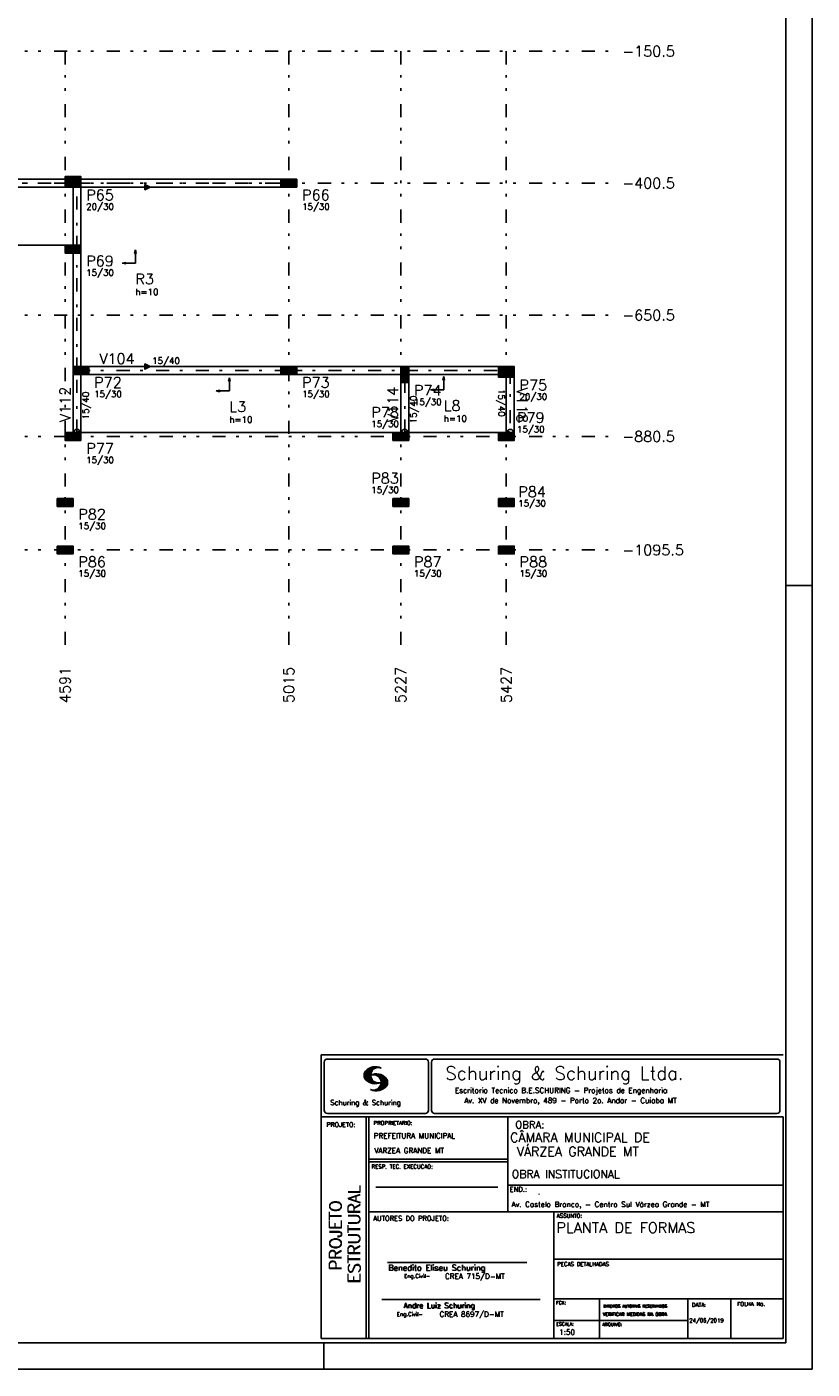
# Model space of a CAD drawing. Extents: x 0 to 119, y 0 to 84.
# Tile 4 of 5: x 89 to 119, y 0 to 51. Entities that reach past the tile are written whole.
import ezdxf

# ---------------------------------------------------------------- set-up
doc = ezdxf.new("R2010")
doc.units = 0
doc.linetypes.add('ESTILO_TQS_0003', pattern=[1.5, 0.5, -0.4, 0.1, -0.5])
doc.linetypes.add('ESTILO_TQS_0004', pattern=[2, 0.5, -0.4, 0.1, -0.4, 0.1, -0.5])
for name, color, linetype in [('1', 1, 'CONTINUOUS'), ('2', 2, 'CONTINUOUS'), ('3', 3, 'CONTINUOUS'), ('4', 4, 'CONTINUOUS'), ('6', 6, 'CONTINUOUS'), ('8', 8, 'CONTINUOUS')]:
    doc.layers.add(name, color=color, linetype=linetype)
doc.styles.get("Standard").update_dxf_attribs({"font": 'ROMANS.SHX'})

msp = doc.modelspace()

# ---------------------------------------------------------------- linework, layer by layer
at = {"layer": '1', "linetype": 'CONTINUOUS'}
for p, q in [((118.900002, 0), (118.900002, 84.099998)), ((90.88988, 44.9923), (90.88988, 44.9923)), ((91.18988, 44.7923), (99.06988, 44.7923)), ((99.06988, 44.9423), (99.06988, 44.9423)), ((74.70988, 42.5923), (90.88988, 42.5923)), ((90.88988, 42.4423), (90.88988, 42.4423)), ((93.254145, 42.411179), (93.223256, 42.278771)), ((93.223256, 42.278771), (93.285033, 42.278771)), ((93.254145, 42.411179), (93.285033, 42.278771)), ((93.254145, 42.278771), (93.254145, 41.911179)), ((92.754145, 41.911179), (92.886553, 41.942065)), ((92.754145, 41.911179), (92.886553, 41.880294)), ((92.886553, 41.880294), (92.886553, 41.942065)), ((92.886553, 41.911179), (93.254145, 41.911179)), ((91.18988, 37.9923), (99.06988, 37.9923)), ((91.18988, 37.8423), (91.18988, 37.8423)), ((99.06988, 37.8423), (99.06988, 37.8423)), ((103.45988, 37.6923), (103.45988, 37.6923)), ((107.30988, 37.7923), (107.30988, 37.7923)), ((96.816678, 37.571985), (96.78579, 37.439577)), ((96.78579, 37.439577), (96.847567, 37.439577)), ((96.816678, 37.571985), (96.847567, 37.439577)), ((96.816678, 37.439577), (96.816678, 37.071985)), ((104.441489, 37.111798), (104.573897, 37.142684)), ((104.573897, 37.080913), (104.573897, 37.142684)), ((104.941489, 37.611798), (104.9106, 37.47939)), ((104.9106, 37.47939), (104.972377, 37.47939)), ((104.941489, 37.611798), (104.972377, 37.47939)), ((104.941489, 37.47939), (104.941489, 37.111798)), ((96.316678, 37.071985), (96.449086, 37.10287)), ((96.316678, 37.071985), (96.449086, 37.041099)), ((96.449086, 37.041099), (96.449086, 37.10287)), ((96.449086, 37.071985), (96.816678, 37.071985)), ((104.441489, 37.111798), (104.573897, 37.080913)), ((104.573897, 37.111798), (104.941489, 37.111798)), ((90.88988, 35.3423), (90.88988, 35.3423)), ((91.18988, 35.4923), (103.30988, 35.4923)), ((103.30988, 35.3423), (103.30988, 35.3423)), ((103.60988, 35.4923), (107.30988, 35.4923)), ((107.30988, 35.3423), (107.30988, 35.3423)), ((90.58988, 32.8423), (90.58988, 32.8423)), ((103.30988, 32.8423), (103.30988, 32.8423)), ((107.30988, 32.8423), (107.30988, 32.8423)), ((90.58988, 31.0423), (90.58988, 31.0423)), ((103.30988, 31.0423), (103.30988, 31.0423)), ((107.30988, 31.0423), (107.30988, 31.0423)), ((117.900002, 29.700001), (118.900002, 29.700001)), ((100.400002, 0), (100.400002, 1)), ((0, 0), (118.900002, 0))]:
    msp.add_line(p, q, dxfattribs=at)
at = {"layer": '1', "linetype": 'ESTILO_TQS_0004'}
for p, q in [((62.16988, 49.9423), (111.30988, 49.9423)), ((90.58988, 49.9423), (90.58988, 27.2423)), ((99.06988, 49.9423), (99.06988, 27.2423)), ((103.30988, 49.9423), (103.30988, 27.2423)), ((107.30988, 49.9423), (107.30988, 27.2423)), ((62.16988, 44.9423), (111.30988, 44.9423)), ((62.16988, 39.9423), (111.30988, 39.9423)), ((62.16988, 35.3423), (111.30988, 35.3423)), ((62.16988, 31.0423), (111.30988, 31.0423))]:
    msp.add_line(p, q, dxfattribs=at)
at = {"layer": '1', "linetype": 'ESTILO_TQS_0003'}
for p, q in [((74.55988, 44.9423), (91.03988, 44.9423)), ((91.03988, 42.4423), (91.03988, 44.9423)), ((91.03988, 44.9423), (99.06988, 44.9423)), ((91.03988, 37.8423), (91.03988, 42.4423)), ((91.03988, 35.4923), (91.03988, 37.8423)), ((91.03988, 37.8423), (99.06988, 37.8423)), ((99.06988, 37.8423), (103.45988, 37.8423)), ((103.45988, 37.8423), (107.45988, 37.8423)), ((103.45988, 35.4923), (103.45988, 37.8423)), ((107.45988, 37.8423), (107.45988, 35.4923))]:
    msp.add_line(p, q, dxfattribs=at)
at = {"layer": '1', "linetype": 'CONTINUOUS'}
for points in [[(90.58988, 45.0923), (75.00988, 45.0923)], [(75.00988, 44.7923), (90.58988, 44.7923)], [(90.88988, 44.7923), (90.88988, 42.5923)], [(90.96488, 44.7923), (91.11488, 44.7923), (91.03988, 44.9423), (90.96488, 44.7923)], [(91.18988, 44.8673), (91.18988, 45.0173), (91.03988, 44.9423), (91.18988, 44.8673)], [(98.76988, 45.0923), (91.18988, 45.0923)], [(91.18988, 42.5923), (91.18988, 44.7923)], [(91.18988, 44.7923), (98.76988, 44.7923)], [(93.816547, 44.7923), (93.616547, 44.8923), (93.616547, 44.6923), (93.816547, 44.7923)], [(98.99488, 44.7923), (99.14488, 44.7923), (99.06988, 44.9423), (98.99488, 44.7923)], [(90.88988, 42.2923), (90.88988, 37.9923)], [(91.18988, 42.3673), (91.18988, 42.5173), (91.03988, 42.4423), (91.18988, 42.3673)], [(91.18988, 37.9923), (91.18988, 42.2923)], [(90.88988, 37.6923), (90.88988, 35.4923)], [(90.96488, 37.6923), (91.11488, 37.6923), (91.03988, 37.8423), (90.96488, 37.6923)], [(91.18988, 37.7673), (91.18988, 37.9173), (91.03988, 37.8423), (91.18988, 37.7673)], [(91.18988, 35.4923), (91.18988, 37.6923)], [(98.76988, 37.9923), (91.48988, 37.9923)], [(91.48988, 37.6923), (98.76988, 37.6923)], [(93.816547, 37.9923), (93.616547, 38.0923), (93.616547, 37.8923), (93.816547, 37.9923)], [(98.99488, 37.6923), (99.14488, 37.6923), (99.06988, 37.8423), (98.99488, 37.6923)], [(103.30988, 37.9923), (99.36988, 37.9923)], [(99.36988, 37.6923), (103.30988, 37.6923)], [(103.38488, 37.6923), (103.53488, 37.6923), (103.45988, 37.8423), (103.38488, 37.6923)], [(103.60988, 37.7673), (103.60988, 37.9173), (103.45988, 37.8423), (103.60988, 37.7673)], [(107.00988, 37.9923), (103.60988, 37.9923)], [(103.60988, 37.6923), (107.00988, 37.6923)], [(107.30988, 37.9173), (107.30988, 37.7673), (107.45988, 37.8423), (107.30988, 37.9173)], [(107.38488, 37.6923), (107.53488, 37.6923), (107.45988, 37.8423), (107.38488, 37.6923)], [(103.30988, 37.3923), (103.30988, 35.4923)], [(103.60988, 35.4923), (103.60988, 37.3923)], [(107.30988, 37.5923), (107.30988, 35.4923)], [(107.60988, 35.4923), (107.60988, 37.5923)], [(91.18988, 35.4173), (91.18988, 35.5673), (91.03988, 35.4923), (91.18988, 35.4173)], [(103.60988, 35.4173), (103.60988, 35.5673), (103.45988, 35.4923), (103.60988, 35.4173)], [(107.30988, 35.5673), (107.30988, 35.4173), (107.45988, 35.4923), (107.30988, 35.5673)]]:
    msp.add_lwpolyline(points, dxfattribs=at)
for centre in [(91.03988, 44.9423), (91.03988, 44.9423), (99.06988, 44.9423), (91.03988, 42.4423), (91.03988, 37.8423), (91.03988, 37.8423), (99.06988, 37.8423), (103.45988, 37.8423), (103.45988, 37.8423), (107.45988, 37.8423), (107.45988, 37.8423), (91.03988, 35.4923), (103.45988, 35.4923), (107.45988, 35.4923)]:
    msp.add_circle(centre, 0.12, dxfattribs=at)
for points in [[(91.18988, 44.7923), (91.18988, 45.1923), (90.58988, 45.1923)], [(91.18988, 44.7923), (90.58988, 45.1923), (90.58988, 44.7923)], [(91.18988, 44.7923), (90.58988, 44.7923), (91.18988, 44.7923)], [(90.96488, 44.7923), (91.11488, 44.7923), (91.03988, 44.9423)], [(90.96488, 44.7923), (91.03988, 44.9423), (90.96488, 44.7923)], [(91.18988, 44.8673), (91.18988, 45.0173), (91.03988, 44.9423)], [(91.18988, 44.8673), (91.03988, 44.9423), (91.18988, 44.8673)], [(93.816547, 44.7923), (93.616547, 44.8923), (93.616547, 44.6923)], [(93.816547, 44.7923), (93.616547, 44.6923), (93.816547, 44.7923)], [(98.76988, 45.0923), (98.76988, 44.7923), (99.36988, 44.7923)], [(98.76988, 45.0923), (99.36988, 44.7923), (99.36988, 45.0923)], [(98.76988, 45.0923), (99.36988, 45.0923), (98.76988, 45.0923)], [(98.99488, 44.7923), (99.14488, 44.7923), (99.06988, 44.9423)], [(98.99488, 44.7923), (99.06988, 44.9423), (98.99488, 44.7923)], [(90.58988, 42.5923), (90.58988, 42.2923), (91.18988, 42.2923)], [(90.58988, 42.5923), (91.18988, 42.2923), (91.18988, 42.5923)], [(90.58988, 42.5923), (91.18988, 42.5923), (90.58988, 42.5923)], [(91.18988, 42.3673), (91.18988, 42.5173), (91.03988, 42.4423)], [(91.18988, 42.3673), (91.03988, 42.4423), (91.18988, 42.3673)], [(90.88988, 37.9923), (90.88988, 37.6923), (91.48988, 37.6923)], [(90.88988, 37.9923), (91.48988, 37.6923), (91.48988, 37.9923)], [(90.88988, 37.9923), (91.48988, 37.9923), (90.88988, 37.9923)], [(90.96488, 37.6923), (91.11488, 37.6923), (91.03988, 37.8423)], [(90.96488, 37.6923), (91.03988, 37.8423), (90.96488, 37.6923)], [(91.18988, 37.7673), (91.18988, 37.9173), (91.03988, 37.8423)], [(91.18988, 37.7673), (91.03988, 37.8423), (91.18988, 37.7673)], [(93.816547, 37.9923), (93.616547, 38.0923), (93.616547, 37.8923)], [(93.816547, 37.9923), (93.616547, 37.8923), (93.816547, 37.9923)], [(98.76988, 37.9923), (98.76988, 37.6923), (99.36988, 37.6923)], [(98.76988, 37.9923), (99.36988, 37.6923), (99.36988, 37.9923)], [(98.76988, 37.9923), (99.36988, 37.9923), (98.76988, 37.9923)], [(98.99488, 37.6923), (99.14488, 37.6923), (99.06988, 37.8423)], [(98.99488, 37.6923), (99.06988, 37.8423), (98.99488, 37.6923)], [(103.60988, 37.9923), (103.30988, 37.9923), (103.30988, 37.3923)], [(103.60988, 37.9923), (103.30988, 37.3923), (103.60988, 37.3923)], [(103.38488, 37.6923), (103.53488, 37.6923), (103.45988, 37.8423)], [(103.38488, 37.6923), (103.45988, 37.8423), (103.38488, 37.6923)], [(103.60988, 37.7673), (103.60988, 37.9173), (103.45988, 37.8423)], [(103.60988, 37.7673), (103.45988, 37.8423), (103.60988, 37.7673)], [(103.60988, 37.9923), (103.60988, 37.3923), (103.60988, 37.9923)], [(107.00988, 37.9923), (107.00988, 37.5923), (107.60988, 37.5923)], [(107.00988, 37.9923), (107.60988, 37.5923), (107.60988, 37.9923)], [(107.00988, 37.9923), (107.60988, 37.9923), (107.00988, 37.9923)], [(107.30988, 37.9173), (107.30988, 37.7673), (107.45988, 37.8423)], [(107.30988, 37.9173), (107.45988, 37.8423), (107.30988, 37.9173)], [(107.38488, 37.6923), (107.53488, 37.6923), (107.45988, 37.8423)], [(107.38488, 37.6923), (107.45988, 37.8423), (107.38488, 37.6923)], [(90.58988, 35.4923), (90.58988, 35.1923), (91.18988, 35.1923)], [(90.58988, 35.4923), (91.18988, 35.1923), (91.18988, 35.4923)], [(90.58988, 35.4923), (91.18988, 35.4923), (90.58988, 35.4923)], [(91.18988, 35.4173), (91.18988, 35.5673), (91.03988, 35.4923)], [(91.18988, 35.4173), (91.03988, 35.4923), (91.18988, 35.4173)], [(103.00988, 35.4923), (103.00988, 35.1923), (103.60988, 35.1923)], [(103.00988, 35.4923), (103.60988, 35.1923), (103.60988, 35.4923)], [(103.00988, 35.4923), (103.60988, 35.4923), (103.00988, 35.4923)], [(103.60988, 35.4173), (103.60988, 35.5673), (103.45988, 35.4923)], [(103.60988, 35.4173), (103.45988, 35.4923), (103.60988, 35.4173)], [(107.00988, 35.4923), (107.00988, 35.1923), (107.60988, 35.1923)], [(107.00988, 35.4923), (107.60988, 35.1923), (107.60988, 35.4923)], [(107.00988, 35.4923), (107.60988, 35.4923), (107.00988, 35.4923)], [(107.30988, 35.5673), (107.30988, 35.4173), (107.45988, 35.4923)], [(107.30988, 35.5673), (107.45988, 35.4923), (107.30988, 35.5673)], [(90.28988, 32.9923), (90.28988, 32.6923), (90.88988, 32.6923)], [(90.28988, 32.9923), (90.88988, 32.6923), (90.88988, 32.9923)], [(90.28988, 32.9923), (90.88988, 32.9923), (90.28988, 32.9923)], [(103.00988, 32.9923), (103.00988, 32.6923), (103.60988, 32.6923)], [(103.00988, 32.9923), (103.60988, 32.6923), (103.60988, 32.9923)], [(103.00988, 32.9923), (103.60988, 32.9923), (103.00988, 32.9923)], [(107.00988, 32.9923), (107.00988, 32.6923), (107.60988, 32.6923)], [(107.00988, 32.9923), (107.60988, 32.6923), (107.60988, 32.9923)], [(107.00988, 32.9923), (107.60988, 32.9923), (107.00988, 32.9923)], [(90.28988, 31.1923), (90.28988, 30.8923), (90.88988, 30.8923)], [(90.28988, 31.1923), (90.88988, 30.8923), (90.88988, 31.1923)], [(90.28988, 31.1923), (90.88988, 31.1923), (90.28988, 31.1923)], [(103.00988, 31.1923), (103.00988, 30.8923), (103.60988, 30.8923)], [(103.00988, 31.1923), (103.60988, 30.8923), (103.60988, 31.1923)], [(103.00988, 31.1923), (103.60988, 31.1923), (103.00988, 31.1923)], [(107.00988, 31.1923), (107.00988, 30.8923), (107.60988, 30.8923)], [(107.00988, 31.1923), (107.60988, 30.8923), (107.60988, 31.1923)], [(107.00988, 31.1923), (107.60988, 31.1923), (107.00988, 31.1923)]]:
    msp.add_solid(points, dxfattribs=at)
at = {"layer": '2', "linetype": 'CONTINUOUS'}
for p, q in [((100.295515, 11.911323), (117.795515, 11.911316)), ((100.295515, 1.156181), (100.295515, 11.911323)), ((100.527998, 11.750099), (104.244505, 11.750099)), ((104.590758, 11.750099), (117.563017, 11.750099)), ((100.411497, 11.633598), (100.411497, 9.804489)), ((101.917281, 11.141952), (102.22383, 11.448502)), ((101.917632, 11.128174), (102.241438, 11.451973)), ((101.917677, 11.156486), (102.20352, 11.442329)), ((101.917998, 11.114395), (102.259779, 11.456184)), ((101.919875, 11.172829), (102.183913, 11.436867)), ((101.919981, 11.102241), (102.27664, 11.458908)), ((101.922087, 11.189171), (102.160918, 11.427994)), ((101.922209, 11.09034), (102.291823, 11.459953)), ((101.924452, 11.078438), (102.307845, 11.46183)), ((101.927687, 11.067535), (102.32234, 11.462196)), ((101.927946, 11.209167), (102.134978, 11.416191)), ((101.931425, 11.057129), (102.337523, 11.463234)), ((101.934767, 11.230133), (102.106032, 11.40139)), ((101.935164, 11.046738), (102.35179, 11.463364)), ((101.93907, 11.036514), (102.36476, 11.462196)), ((101.944121, 11.02742), (102.216093, 11.2994)), ((101.948256, 11.257751), (102.069823, 11.379326)), ((101.949156, 11.01831), (102.19763, 11.266792)), ((101.954192, 11.009216), (102.187102, 11.242126)), ((101.959776, 11.000671), (102.179106, 11.220001)), ((101.966292, 10.99305), (102.175169, 11.201927)), ((102.304182, 11.387482), (102.378569, 11.461883)), ((102.333571, 11.402733), (102.391249, 11.460411)), ((102.336729, 11.151421), (102.376402, 11.191101)), ((102.347945, 11.148498), (102.391112, 11.191666)), ((102.358382, 11.413414), (102.403914, 11.458939)), ((102.359846, 11.146255), (102.404494, 11.19091)), ((102.37039, 11.14267), (102.418669, 11.190948)), ((102.377486, 11.418381), (102.416747, 11.457642)), ((102.397978, 11.424744), (102.428572, 11.45533)), ((102.414, 11.426605), (102.440413, 11.453018)), ((102.429991, 11.428467), (102.452513, 11.450989)), ((102.445982, 11.430328), (102.464064, 11.448402)), ((104.361006, 11.633598), (104.361006, 9.804489)), ((104.474257, 11.633598), (104.474257, 9.804489)), ((117.679518, 11.633598), (117.679518, 9.804489)), ((101.972807, 10.985428), (102.171385, 11.183998)), ((101.979323, 10.977806), (102.169676, 11.168152)), ((101.986067, 10.970413), (102.168623, 11.152962)), ((101.992445, 10.9636), (102.165816, 11.136978)), ((102.000243, 10.956314), (102.168715, 11.124779)), ((102.007338, 10.949264), (102.16963, 11.111565)), ((102.014677, 10.942474), (102.170668, 11.098457)), ((102.022337, 10.935989), (102.173125, 11.086777)), ((102.029997, 10.929504), (102.175597, 11.075104)), ((102.037642, 10.923027), (102.178053, 11.063431)), ((102.045607, 10.916855), (102.18141, 11.05265)), ((102.053847, 10.91095), (102.185164, 11.042259)), ((102.062086, 10.905044), (102.188918, 11.031876)), ((102.070311, 10.899147), (102.192717, 11.021538)), ((102.078902, 10.893608), (102.197585, 11.012283)), ((102.087737, 10.88829), (102.202467, 11.003021)), ((102.096571, 10.882988), (102.20735, 10.993759)), ((102.105391, 10.877678), (102.212431, 10.984718)), ((102.114699, 10.872841), (102.218352, 10.976486)), ((102.124144, 10.868149), (102.224257, 10.968269)), ((102.133589, 10.863457), (102.230177, 10.960045)), ((102.14305, 10.85878), (102.236311, 10.952042)), ((102.153151, 10.854744), (102.243208, 10.944801)), ((102.163252, 10.8507), (102.250121, 10.937569)), ((102.173338, 10.846664), (102.257018, 10.930336)), ((102.183714, 10.842895), (102.264098, 10.923286)), ((102.194518, 10.839554), (102.271986, 10.91703)), ((102.205305, 10.836212), (102.279875, 10.910782)), ((102.216109, 10.832878), (102.287764, 10.904541)), ((102.227003, 11.1548), (102.241667, 11.169464)), ((102.227583, 10.830208), (102.295836, 10.898468)), ((102.239134, 10.827629), (102.304747, 10.893234)), ((102.2442, 11.157844), (102.260832, 11.174484)), ((102.250685, 10.82505), (102.313643, 10.888)), ((102.258665, 11.158173), (102.280394, 11.179916)), ((102.262709, 10.822929), (102.322554, 10.882767)), ((102.273116, 11.158501), (102.297408, 11.182793)), ((102.275114, 10.82119), (102.33177, 10.877846)), ((102.287505, 10.819458), (102.341765, 10.873703)), ((102.287581, 11.158829), (102.314986, 11.186226)), ((102.300093, 11.157188), (102.330748, 11.187851)), ((102.300291, 10.8181), (102.351759, 10.86956)), ((102.312743, 11.155716), (102.347014, 11.189987)), ((102.313643, 10.817322), (102.361739, 10.865425)), ((102.325499, 11.154335), (102.361708, 11.190544)), ((102.32701, 10.816536), (102.37242, 10.861954)), ((102.340819, 10.816223), (102.383635, 10.859032)), ((102.355269, 10.816536), (102.39485, 10.856117)), ((102.366805, 10.545311), (102.791243, 10.969749)), ((102.369719, 10.816849), (102.406187, 10.853317)), ((102.379836, 11.13797), (102.4317, 11.189835)), ((102.380644, 10.545013), (102.796461, 10.960846)), ((102.386107, 10.817856), (102.419356, 10.851112)), ((102.38983, 11.133835), (102.443968, 11.187973)), ((102.394469, 10.544708), (102.800505, 10.950752)), ((102.400114, 11.129982), (102.457106, 11.186981)), ((102.40367, 10.819702), (102.433134, 10.849167)), ((102.409285, 10.545387), (102.803038, 10.939148)), ((102.409819, 11.125549), (102.469267, 11.185005)), ((102.417921, 11.119514), (102.480742, 11.182327)), ((102.420805, 10.822121), (102.446288, 10.847603)), ((102.424315, 10.546272), (102.806334, 10.928291)), ((102.428008, 11.115463), (102.493117, 11.180572)), ((102.435896, 11.109215), (102.504347, 11.177666)), ((102.437376, 10.825043), (102.461256, 10.848923)), ((102.439604, 10.547432), (102.809615, 10.917442)), ((102.444624, 11.103813), (102.515211, 11.1744)), ((102.451674, 11.096718), (102.526274, 11.171318)), ((102.455779, 10.828987), (102.475645, 10.848862)), ((102.456053, 10.549736), (102.811079, 10.904777)), ((102.460707, 11.091621), (102.537383, 11.168297)), ((102.467619, 11.084389), (102.547743, 11.16452)), ((102.472487, 10.55204), (102.812758, 10.892319)), ((102.47534, 11.077965), (102.558119, 11.160736)), ((102.475615, 10.834076), (102.489973, 10.848442)), ((102.481429, 11.069916), (102.568816, 11.157303)), ((102.489516, 11.063873), (102.578825, 11.153183)), ((102.489973, 10.848442), (102.492049, 10.850517)), ((102.49037, 10.555778), (102.814452, 10.87986)), ((102.493636, 10.839477), (102.506071, 10.851921)), ((102.495421, 11.055649), (102.58824, 11.14846)), ((102.502135, 11.04821), (102.59796, 11.144035)), ((102.507262, 11.0392), (102.607741, 11.139687)), ((102.508559, 10.559845), (102.814024, 10.865303)), ((102.512679, 10.846016), (102.520888, 10.854225)), ((102.513167, 11.030983), (102.617384, 11.135193)), ((102.517867, 10.710525), (102.786604, 10.979256)), ((102.51927, 11.022949), (102.625945, 11.129623)), ((102.525008, 11.014534), (102.635512, 11.125038)), ((102.528334, 10.565483), (102.813643, 10.850792)), ((102.528593, 10.852158), (102.535078, 10.858643)), ((102.529036, 11.004425), (102.644164, 11.11956)), ((102.533904, 10.995171), (102.652556, 11.113815)), ((102.536238, 10.743019), (102.782286, 10.989075)), ((102.538832, 10.985954), (102.66107, 11.1082)), ((102.543867, 10.973778), (102.671187, 11.101105)), ((102.544218, 10.765144), (102.777327, 10.998253)), ((102.54785, 10.962936), (102.68054, 11.095634)), ((102.548811, 10.571815), (102.813277, 10.836273)), ((102.551711, 10.950905), (102.689299, 11.088493)), ((102.552443, 10.787491), (102.770598, 11.005653)), ((102.555373, 10.93737), (102.698576, 11.080574)), ((102.556212, 10.80542), (102.765868, 11.015076)), ((102.558165, 10.92482), (102.707259, 11.073921)), ((102.560683, 10.824028), (102.759016, 11.022346)), ((102.560744, 10.909828), (102.716429, 11.065521)), ((102.561751, 10.839218), (102.753065, 11.030533)), ((102.561827, 10.895851), (102.724715, 11.058731)), ((102.562804, 10.854416), (102.745284, 11.036903)), ((102.563414, 10.882042), (102.732191, 11.050827)), ((102.563628, 10.868027), (102.739302, 11.043709)), ((102.571913, 10.58078), (102.809004, 10.817871)), ((102.596785, 10.591515), (102.805739, 10.800468)), ((102.62509, 10.605682), (102.797133, 10.777725)), ((102.661635, 10.62809), (102.784529, 10.750984)), ((102.740538, 10.692856), (102.753233, 10.705551)), ((102.245833, 10.565727), (102.258101, 10.57798)), ((102.256972, 10.562721), (102.271925, 10.577667)), ((102.268111, 10.559723), (102.285735, 10.577354)), ((102.279265, 10.556732), (102.301665, 10.57914)), ((102.291182, 10.554527), (102.317671, 10.581009)), ((102.303114, 10.552322), (102.335097, 10.584297)), ((102.315062, 10.55011), (102.354216, 10.589271)), ((102.32765, 10.548569), (102.375441, 10.596359)), ((102.340468, 10.547256), (102.39958, 10.606369)), ((102.353285, 10.545937), (102.432661, 10.625313)), ((100.527998, 9.687988), (104.244505, 9.687988)), ((104.590758, 9.687988), (117.563017, 9.687988)), ((100.295515, 9.556175), (117.795515, 9.556175)), ((101.995894, 5.956177), (101.995894, 9.556175)), ((102.0959, 5.956177), (102.0959, 9.556175)), ((107.364088, 6.97261), (107.364088, 9.556175)), ((117.795515, 9.556175), (117.795515, 1.156181)), ((107.364088, 7.956176), (102.0959, 7.956176)), ((107.364088, 7.856176), (102.0959, 7.856176)), ((102.365821, 6.895235), (106.984397, 6.895235)), ((107.364088, 6.97261), (117.795515, 6.972618)), ((107.364088, 6.97261), (107.364088, 5.956177)), ((101.995894, 1.156181), (101.995894, 5.956177)), ((102.0959, 1.156181), (102.0959, 5.956177)), ((102.0959, 5.956177), (117.795515, 5.956177)), ((109.116469, 4.956177), (109.116469, 5.956177)), ((109.116469, 1.156181), (109.116469, 4.956177)), ((109.116467, 4.161949), (117.795514, 4.161957)), ((102.806929, 4.036638), (108.085364, 4.036638)), ((102.593115, 2.636453), (108.590002, 2.636453)), ((109.116469, 2.661949), (117.795515, 2.661957)), ((110.842299, 1.156181), (110.842299, 2.661957)), ((114.191985, 1.156181), (114.191985, 2.661957)), ((115.816483, 1.156181), (115.816483, 2.661955)), ((109.116469, 1.847916), (114.191985, 1.847923)), ((117.795515, 1.156181), (100.295515, 1.156181))]:
    msp.add_line(p, q, dxfattribs=at)
for centre, radius, start, end in [((100.527998, 11.633598), 0.116502, 90, 180), ((104.244505, 11.633598), 0.116502, 0, 90), ((104.590758, 11.633598), 0.116502, 90, 180), ((117.563017, 11.633598), 0.116502, 0, 90), ((102.160658, 11.138451), 0.243989, 140.229431, 231.895096), ((102.343596, 10.971458), 0.491555, 63.393265, 138.909058), ((102.458739, 11.139511), 0.291044, 68.851509, 291.148499), ((102.387846, 10.700012), 0.491555, 41.090942, 116.606735), ((102.343596, 11.307571), 0.491555, 218.229782, 296.60672), ((102.387846, 11.036133), 0.491555, 243.393265, 321.770233), ((102.272704, 10.868072), 0.291044, 248.851501, 111.148491), ((102.570784, 10.867004), 0.243989, 308.104889, 39.770576), ((100.527998, 9.804489), 0.116502, 180, 270), ((104.244505, 9.804489), 0.116502, 270, 0), ((104.590758, 9.804489), 0.116502, 180, 270), ((117.563017, 9.804489), 0.116502, 270, 0)]:
    msp.add_arc(centre, radius, start, end, dxfattribs=at)
at = {"layer": '6', "linetype": 'CONTINUOUS'}
for points in [[(91.18988, 44.7923), (91.18988, 45.1923), (90.58988, 45.1923), (90.58988, 44.7923), (91.18988, 44.7923)], [(98.76988, 45.0923), (98.76988, 44.7923), (99.36988, 44.7923), (99.36988, 45.0923), (98.76988, 45.0923)], [(90.58988, 42.5923), (90.58988, 42.2923), (91.18988, 42.2923), (91.18988, 42.5923), (90.58988, 42.5923)], [(90.88988, 37.9923), (90.88988, 37.6923), (91.48988, 37.6923), (91.48988, 37.9923), (90.88988, 37.9923)], [(98.76988, 37.9923), (98.76988, 37.6923), (99.36988, 37.6923), (99.36988, 37.9923), (98.76988, 37.9923)], [(103.60988, 37.9923), (103.30988, 37.9923), (103.30988, 37.3923), (103.60988, 37.3923), (103.60988, 37.9923)], [(107.00988, 37.9923), (107.00988, 37.5923), (107.60988, 37.5923), (107.60988, 37.9923), (107.00988, 37.9923)], [(90.58988, 35.4923), (90.58988, 35.1923), (91.18988, 35.1923), (91.18988, 35.4923), (90.58988, 35.4923)], [(103.00988, 35.4923), (103.00988, 35.1923), (103.60988, 35.1923), (103.60988, 35.4923), (103.00988, 35.4923)], [(107.00988, 35.4923), (107.00988, 35.1923), (107.60988, 35.1923), (107.60988, 35.4923), (107.00988, 35.4923)], [(90.28988, 32.9923), (90.28988, 32.6923), (90.88988, 32.6923), (90.88988, 32.9923), (90.28988, 32.9923)], [(103.00988, 32.9923), (103.00988, 32.6923), (103.60988, 32.6923), (103.60988, 32.9923), (103.00988, 32.9923)], [(107.00988, 32.9923), (107.00988, 32.6923), (107.60988, 32.6923), (107.60988, 32.9923), (107.00988, 32.9923)], [(90.28988, 31.1923), (90.28988, 30.8923), (90.88988, 30.8923), (90.88988, 31.1923), (90.28988, 31.1923)], [(103.00988, 31.1923), (103.00988, 30.8923), (103.60988, 30.8923), (103.60988, 31.1923), (103.00988, 31.1923)], [(107.00988, 31.1923), (107.00988, 30.8923), (107.60988, 30.8923), (107.60988, 31.1923), (107.00988, 31.1923)]]:
    msp.add_lwpolyline(points, dxfattribs=at)
at = {"layer": '8', "linetype": 'CONTINUOUS'}
for p, q in [((117.900002, 1), (117.900002, 83.099998)), ((2.5, 1), (117.900002, 1))]:
    msp.add_line(p, q, dxfattribs=at)

# ---------------------------------------------------------------- texts
at = {"layer": '1', "linetype": 'CONTINUOUS'}
for s, height, p in [('-150.5', 0.4, (111.70988, 49.7423)), ('-400.5', 0.4, (111.70988, 44.7423)), ('-650.5', 0.4, (111.70988, 39.7423)), ('-880.5', 0.4, (111.70988, 35.1423)), ('-1095.5', 0.4, (111.70988, 30.8423)), ('CÂMARA MUNICIPAL DE', 0.35, (107.453564, 8.60688)), (' VÁRZEA GRANDE MT', 0.35, (107.46844, 8.071358)), ('OBRA INSTITUCIONAL', 0.3, (107.518619, 7.241925)), ('.', 0.2, (108.504207, 6.621987)), ('Av. Castelo Branco, - Centro Sul Várzea Grande - MT', 0.2, (107.508299, 6.146286))]:
    msp.add_text(s, height=height, dxfattribs=at).set_placement(p)
for s, p in [('4591', (90.78988, 25.2423)), ('5015', (99.26988, 25.2423)), ('5227', (103.50988, 25.2423)), ('5427', (107.50988, 25.2423))]:
    msp.add_text(s, height=0.4, rotation=90, dxfattribs=at).set_placement(p)
at = {"layer": '2', "linetype": 'CONTINUOUS'}
for s, height, p in [('Schuring & Schuring Ltda.', 0.5, (105.002348, 10.962967)), ('Schuring & Schuring', 0.19, (100.639845, 10.007667)), ('Escritorio Tecnico B.E.SCHURING - Projetos de Engenharia', 0.2, (105.360182, 10.464668)), ('Av. XV de Novembro, 489 - Porto 2o. Andar - Cuiaba MT', 0.2, (105.718703, 10.082069)), ('PROJETO:', 0.175, (100.488661, 9.177772)), ('PROPRIETARIO:', 0.15, (102.280043, 9.253548)), ('OBRA:', 0.278755, (107.651427, 9.124824)), ('PREFEITURA MUNICIPAL', 0.2, (102.286151, 8.744887)), ('VARZEA GRANDE MT', 0.2, (102.307672, 8.183544)), ('RESP. TEC. EXECUCAO:', 0.15, (102.201514, 7.600695)), ('END.:', 0.185837, (107.439276, 6.721602)), ('AUTORES DO PROJETO:', 0.185837, (102.267523, 5.620134)), ('ASSUNTO:', 0.15, (109.220971, 5.737485)), ('Benedito Eliseu Schuring', 0.22, (102.83383, 3.733468)), ('Benedito Eliseu Schuring', 0.22, (102.845305, 3.733468)), ('Eng.Civil-', 0.15, (103.432718, 3.455028)), ('CREA 715/D-MT', 0.2, (104.986251, 3.418942)), ('PECAS DETALHADAS', 0.15, (109.238379, 3.907298)), ('FCK:', 0.125, (109.196272, 2.455604)), ('FOLHA No.', 0.15, (116.061023, 2.394321)), ('Eng.Civil-', 0.15, (103.158282, 2.00943)), ('Andre Luiz Schuring', 0.2, (103.412248, 2.314263)), ('Andre Luiz Schuring', 0.2, (103.429805, 2.305382)), ('CREA 8697/D-MT', 0.2, (104.778849, 1.981527)), ('VERIFICAR MEDIDAS NA OBRA', 0.125, (110.966994, 2.018043)), ('VERIFICAR MEDIDAS NA OBRA', 0.125, (110.975966, 2.018043)), ('DIREITOS AUTORAIS RESERVADOS', 0.11, (110.990233, 2.332306)), ('DIREITOS AUTORAIS RESERVADOS', 0.11, (110.999205, 2.332306)), ('DATA:', 0.15, (114.343553, 2.363281)), ('ESCALA:', 0.125, (109.202544, 1.646919)), ('ARQUIVO:', 0.125, (110.944563, 1.631782)), ('24/06/2019', 0.15, (114.239854, 1.771956)), ('1:50', 0.2, (109.312544, 1.300293))]:
    msp.add_text(s, height=height, dxfattribs=at).set_placement(p)
for s, p in [('ESTRUTURAL', (101.76924, 3.281541)), ('ESTRUTURAL', (101.76924, 3.250688)), ('PROJETO', (101.064604, 3.762306)), ('PROJETO', (101.064604, 3.731453))]:
    msp.add_text(s, height=0.45, rotation=90, dxfattribs=at).set_placement(p)
at = {"layer": '3', "linetype": 'CONTINUOUS'}
for s, p in [('20/30', (91.38988, 43.9323)), ('15/30', (99.56988, 43.9323)), ('15/30', (91.38988, 41.4323)), ('h=10', (93.254145, 40.703179)), ('15/30', (91.68988, 36.8323)), ('15/30', (99.56988, 36.8323)), ('15/30', (103.80988, 36.5323)), ('20/30', (107.80988, 36.7323)), ('h=10', (96.816678, 35.863985)), ('h=10', (104.941489, 35.903798)), ('15/30', (102.19102, 35.701189)), ('15/30', (107.714653, 35.498831)), ('15/30', (91.38988, 34.3323)), ('15/30', (102.19102, 33.201189)), ('15/30', (107.762266, 32.689343)), ('15/30', (91.08988, 31.8323)), ('15/30', (91.08988, 30.0323)), ('15/30', (103.80988, 30.0323)), ('15/30', (107.80988, 30.0323))]:
    msp.add_text(s, height=0.24, dxfattribs=at).set_placement(p)
for rotation, p in [(360, (93.88988, 38.0923)), (90, (91.48988, 35.9923)), (90, (103.90988, 35.8423)), (270, (107.00988, 37.1423))]:
    msp.add_text('15/40', height=0.24, rotation=rotation, dxfattribs=at).set_placement(p)
at = {"layer": '4', "linetype": 'CONTINUOUS'}
for s, p in [('R3', (93.254145, 41.111179)), ('L3', (96.816678, 36.271985)), ('L8', (104.941489, 36.311798))]:
    msp.add_text(s, height=0.4, dxfattribs=at).set_placement(p)
for s, rotation, p in [('V104', 360, (91.88988, 38.0923)), ('V118', 270, (107.70988, 37.1923)), ('V112', 90, (90.78988, 35.8923)), ('V114', 90, (103.20988, 35.8923))]:
    msp.add_text(s, height=0.4, rotation=rotation, dxfattribs=at).set_placement(p)
at = {"layer": '6', "linetype": 'CONTINUOUS'}
for s, p in [('P65', (91.38988, 44.2923)), ('P66', (99.56988, 44.2923)), ('P69', (91.38988, 41.7923)), ('P72', (91.68988, 37.1923)), ('P73', (99.56988, 37.1923)), ('P74', (103.80988, 36.8923)), ('P75', (107.80988, 37.0923)), ('P78', (102.19102, 36.061189)), ('P79', (107.714653, 35.858831)), ('P77', (91.38988, 34.6923)), ('P83', (102.19102, 33.561189)), ('P84', (107.762266, 33.049343)), ('P82', (91.08988, 32.1923)), ('P86', (91.08988, 30.3923)), ('P87', (103.80988, 30.3923)), ('P88', (107.80988, 30.3923)), ('PLANTA DE FORMAS', (109.210211, 5.160838))]:
    msp.add_text(s, height=0.4, dxfattribs=at).set_placement(p)

doc.saveas('drawing.dxf')
